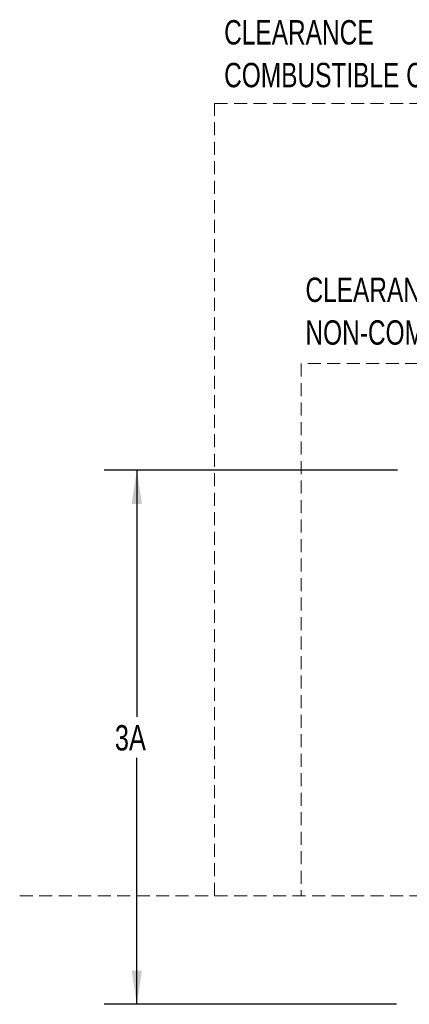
# Model space of a CAD drawing. Header units: inches. Extents: x 35 to 165, y 14 to 115.
# Tile 13 of 39: x 39 to 57, y 69 to 115. Entities that reach past the tile are written whole.
import ezdxf

# ---------------------------------------------------------------- set-up
doc = ezdxf.new("R2010")
doc.units = ezdxf.units.IN
doc.header["$LTSCALE"] = 12
doc.header["$MEASUREMENT"] = 0
doc.linetypes.add('HIDDEN', pattern=[0.075, 0.05, -0.025])
doc.layers.add('FORMAT', color=7, linetype='Continuous')
doc.styles.add('SLDTEXTSTYLE0', font='TXT', dxfattribs={"width": 0.75})
doc.dimstyles.new('SLDDIMSTYLE1', dxfattribs={"dimtxt": 1.17, "dimasz": 1.56, "dimexe": 0, "dimexo": 0.0625, "dimgap": 0.2925, "dimtad": 0, "dimtih": 1, "dimtoh": 1, "dimdec": 3, "dimrnd": 1e-09, "dimzin": 12, "dimdsep": 46, "dimlunit": 5, "dimtxsty": 'SLDTEXTSTYLE0', "dimsah": 1, "dimcen": 0.09, "dimadec": 0, "dimazin": 3, "dimtfac": 1, "dimtdec": 3, "dimtofl": 0, "dimtmove": 0, "dimatfit": 3, "dimfxl": 1, "dimfrac": 2, "dimtolj": 1, "dimtzin": 12, "dimarcsym": 0})

# ---------------------------------------------------------------- blocks, each defined once
blk = doc.blocks.new('_D_7')
at = {"layer": 'FORMAT'}
for p, q in [((56.004, 93.977), (42.469, 93.977)), ((43.969, 93.977), (43.969, 82.601)), ((43.969, 69.333), (43.969, 80.709)), ((55.963, 69.333), (42.469, 69.333))]:
    blk.add_line(p, q, dxfattribs=at)
for points in [[(43.969, 93.977), (43.729, 92.417), (44.209, 92.417)], [(43.969, 69.333), (44.209, 70.893), (43.729, 70.893)]]:
    blk.add_solid(points, dxfattribs=at)
at = {"layer": 'FORMAT', "insert": (42.955, 82.217), "char_height": 1.17, "attachment_point": 1, "style": 'SLDTEXTSTYLE0'}
blk.add_mtext('3A', dxfattribs=at)
blk = doc.blocks.new('SW_NOTE_0_6')
at = {"layer": 'FORMAT', "color": 0, "char_height": 1.125, "attachment_point": 1, "style": 'SLDTEXTSTYLE0'}
for s, insert in [('CLEARANCE', (0, 1.45)), ('NON-COMBUSTIBLE CONSTRUCTION', (0, -0.522))]:
    blk.add_mtext(s, dxfattribs=dict(at, insert=insert))
blk = doc.blocks.new('SW_NOTE_0_7')
at = {"layer": 'FORMAT', "color": 0, "char_height": 1.125, "attachment_point": 1, "style": 'SLDTEXTSTYLE0'}
for s, insert in [('CLEARANCE', (0, 1.45)), ('COMBUSTIBLE CONSTRUCTION', (0, -0.522))]:
    blk.add_mtext(s, dxfattribs=dict(at, insert=insert))

msp = doc.modelspace()

# ---------------------------------------------------------------- linework, layer by layer
at = {"layer": 'FORMAT', "linetype": 'HIDDEN', "lineweight": 18}
for p, q in [((47.5628, 74.3401), (47.5628, 110.8996)), ((47.5628, 110.8996), (87.0628, 110.8996)), ((83.0628, 98.8996), (51.5628, 98.8996)), ((51.5628, 98.8996), (51.5628, 74.3401)), ((38.5628, 74.3401), (117.3189, 74.3401))]:
    msp.add_line(p, q, dxfattribs=at)

# ---------------------------------------------------------------- block references
at = {"layer": 'FORMAT'}
for name, p in [('SW_NOTE_0_7', (48.0008, 113.3015)), ('SW_NOTE_0_6', (51.7548, 101.4208))]:
    msp.add_blockref(name, p, dxfattribs=at)

# ---------------------------------------------------------------- dimensions: what is measured, and where the dimension line sits
dim = msp.add_linear_dim(base=(43.9692, 69.3332), p1=(56.6044, 93.9766), p2=(56.5628, 69.3332), angle=90, text='3A', dimstyle='SLDDIMSTYLE1', dxfattribs=at)
dim.commit()
dim.dimension.update_dxf_attribs({"geometry": '_D_7', "text_midpoint": (43.9692, 81.6549), "dimtype": 160})

doc.saveas('drawing.dxf')
